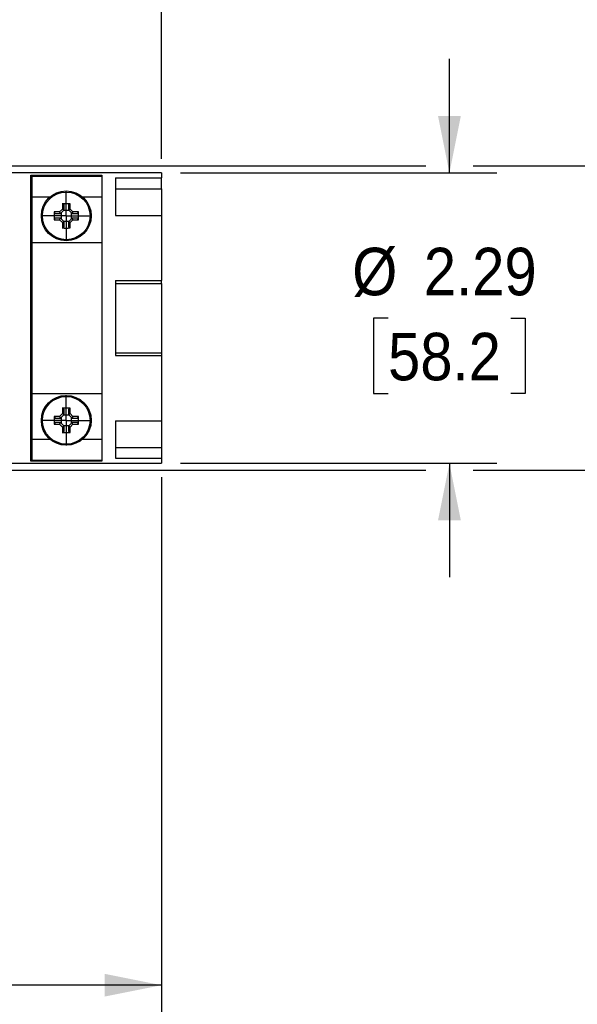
# Model space of a CAD drawing. Header units: inches. Extents: x 0 to 33, y 0 to 25.5.
# Tile 14 of 23: x 18.3 to 22.7, y 7.9 to 15.7. Entities that reach past the tile are written whole.
import ezdxf

# ---------------------------------------------------------------- set-up
doc = ezdxf.new("R2010")
doc.units = ezdxf.units.IN
doc.header["$LTSCALE"] = 3
doc.header["$MEASUREMENT"] = 0
doc.linetypes.add('SLD-Center', pattern=[0.75, 0.6, -0.05, 0.05, -0.05])
doc.linetypes.add('SLD-Solid', pattern=[0])
doc.layers.add('CENTER', color=40, linetype='SLD-Center')
doc.layers.add('DIMENSIONS', color=140, linetype='SLD-Solid', lineweight=25)
doc.styles.add('SLDTEXTSTYLE0', font='GOTHIC.TTF', dxfattribs={"width": 0.913})
doc.dimstyles.new('SLDDIMSTYLE1', dxfattribs={"dimtxt": 0.375, "dimasz": 0.45, "dimexe": 0, "dimexo": 0.0625, "dimgap": 0.09375, "dimtad": 0, "dimtih": 1, "dimtoh": 1, "dimrnd": 1e-09, "dimzin": 4, "dimdsep": 46, "dimtxsty": 'SLDTEXTSTYLE0', "dimsah": 1, "dimcen": 0.09, "dimadec": 0, "dimazin": 1, "dimtfac": 1, "dimtofl": 0, "dimtmove": 0, "dimatfit": 3, "dimfxl": 0, "dimfrac": 2, "dimtolj": 1, "dimtzin": 12, "dimarcsym": 0})
doc.dimstyles.new('SLDDIMSTYLE2', dxfattribs={"dimtxt": 0.375, "dimasz": 0.45, "dimexe": 0, "dimexo": 0.0625, "dimgap": 0.09375, "dimtad": 0, "dimtih": 1, "dimtoh": 1, "dimrnd": 1e-09, "dimzin": 4, "dimdsep": 46, "dimtxsty": 'SLDTEXTSTYLE0', "dimsah": 1, "dimcen": 0.09, "dimadec": 0, "dimazin": 1, "dimtfac": 1, "dimtmove": 0, "dimatfit": 0, "dimfxl": 0, "dimfrac": 2, "dimtolj": 1, "dimtzin": 12, "dimarcsym": 0})
doc.dimstyles.new('SLDDIMSTYLE3', dxfattribs={"dimtxt": 0.375, "dimasz": 0.45, "dimexe": 0, "dimexo": 0.0625, "dimgap": 0.09375, "dimtad": 0, "dimtih": 1, "dimtoh": 1, "dimrnd": 1e-09, "dimzin": 12, "dimdsep": 46, "dimtxsty": 'SLDTEXTSTYLE0', "dimsah": 1, "dimcen": 0.09, "dimadec": 0, "dimazin": 3, "dimtfac": 1, "dimtmove": 0, "dimatfit": 0, "dimfxl": 0, "dimfrac": 2, "dimtolj": 1, "dimtzin": 12, "dimarcsym": 0})
doc.dimstyles.new('SLDDIMSTYLE4', dxfattribs={"dimtxt": 0.375, "dimasz": 0.45, "dimexe": 0, "dimexo": 0.0625, "dimgap": 0.09375, "dimtad": 0, "dimtih": 1, "dimtoh": 1, "dimrnd": 1e-09, "dimzin": 12, "dimdsep": 46, "dimtxsty": 'SLDTEXTSTYLE0', "dimsah": 1, "dimcen": 0.09, "dimadec": 0, "dimazin": 3, "dimtfac": 1, "dimtofl": 0, "dimtmove": 0, "dimatfit": 3, "dimfxl": 0, "dimfrac": 2, "dimtolj": 1, "dimtzin": 12, "dimarcsym": 0})

# ---------------------------------------------------------------- blocks, each defined once
blk = doc.blocks.new('_D_1')
at = {"layer": 'DIMENSIONS'}
for p, q in [((11.3966, 14.6116), (11.3966, 17.4568)), ((19.3978, 14.5981), (19.3978, 17.4568)), ((11.3966, 17.0818), (14.3306, 17.0818)), ((14.7738, 17.079), (14.6595, 17.079)), ((14.6595, 17.079), (14.6595, 16.4837)), ((16.0207, 17.079), (16.1349, 17.079)), ((16.1349, 17.079), (16.1349, 16.4837)), ((19.3978, 17.0818), (16.4638, 17.0818)), ((14.6595, 16.4837), (14.7738, 16.4837)), ((16.1349, 16.4837), (16.0207, 16.4837))]:
    blk.add_line(p, q, dxfattribs=at)
for points in [[(11.3966, 17.0818), (11.8466, 16.9918), (11.8466, 17.1718)], [(19.3978, 17.0818), (18.9478, 17.1718), (18.9478, 16.9918)]]:
    blk.add_solid(points, dxfattribs=at)
at = {"layer": 'DIMENSIONS', "char_height": 0.375, "attachment_point": 1, "style": 'SLDTEXTSTYLE0'}
for s, insert in [('8.00', (14.9123, 17.6341)), ('203.2', (14.7738, 16.9627))]:
    blk.add_mtext(s, dxfattribs=dict(at, insert=insert))
blk = doc.blocks.new('_D_2')
at = {"layer": 'DIMENSIONS'}
for p, q in [((23.9032, 14.5423), (23.9032, 15.4423)), ((16.0485, 14.5423), (21.4843, 14.5423)), ((21.8593, 14.5423), (24.2782, 14.5423)), ((23.4183, 13.3415), (23.3041, 13.3415)), ((23.3041, 13.3415), (23.3041, 12.7462)), ((24.3881, 13.3415), (24.5024, 13.3415)), ((24.5024, 13.3415), (24.5024, 12.7462)), ((23.3041, 12.7462), (23.4183, 12.7462)), ((24.5024, 12.7462), (24.3881, 12.7462)), ((16.0485, 12.1407), (21.4843, 12.1407)), ((21.8593, 12.1407), (24.2782, 12.1407)), ((23.9032, 12.1407), (23.9032, 11.2407))]:
    blk.add_line(p, q, dxfattribs=at)
for points in [[(23.9032, 14.5423), (23.9932, 14.9923), (23.8132, 14.9923)], [(23.9032, 12.1407), (23.8132, 11.6907), (23.9932, 11.6907)]]:
    blk.add_solid(points, dxfattribs=at)
at = {"layer": 'DIMENSIONS', "char_height": 0.375, "attachment_point": 1, "style": 'SLDTEXTSTYLE0'}
for s, insert in [('%%c', (23.1355, 13.8967)), ('2.40', (23.7011, 13.8967)), ('61.0', (23.4183, 13.2252))]:
    blk.add_mtext(s, dxfattribs=dict(at, insert=insert))
blk = doc.blocks.new('_D_3')
at = {"layer": 'DIMENSIONS'}
for p, q in [((21.6718, 14.4872), (21.6718, 15.3872)), ((19.5478, 14.4872), (22.0468, 14.4872)), ((21.1869, 13.3415), (21.0726, 13.3415)), ((21.0726, 13.3415), (21.0726, 12.7462)), ((22.1567, 13.3415), (22.2709, 13.3415)), ((22.2709, 13.3415), (22.2709, 12.7462)), ((21.0726, 12.7462), (21.1869, 12.7462)), ((22.2709, 12.7462), (22.1567, 12.7462)), ((19.5478, 12.1958), (22.0468, 12.1958)), ((21.6718, 12.1958), (21.6718, 11.2958))]:
    blk.add_line(p, q, dxfattribs=at)
for points in [[(21.6718, 14.4872), (21.7618, 14.9372), (21.5818, 14.9372)], [(21.6718, 12.1958), (21.5818, 11.7458), (21.7618, 11.7458)]]:
    blk.add_solid(points, dxfattribs=at)
at = {"layer": 'DIMENSIONS', "char_height": 0.375, "attachment_point": 1, "style": 'SLDTEXTSTYLE0'}
for s, insert in [('%%c', (20.9041, 13.8967)), ('2.29', (21.4697, 13.8967)), ('58.2', (21.1869, 13.2252))]:
    blk.add_mtext(s, dxfattribs=dict(at, insert=insert))
blk = doc.blocks.new('_D_5')
at = {"layer": 'DIMENSIONS'}
for p, q in [((19.3978, 12.0849), (19.3978, 7.7003)), ((12.6486, 11.3411), (12.6486, 7.7003)), ((12.6486, 8.0753), (14.9566, 8.0753)), ((15.3998, 8.0724), (15.2855, 8.0724)), ((15.2855, 8.0724), (15.2855, 7.4771)), ((16.6466, 8.0724), (16.7609, 8.0724)), ((16.7609, 8.0724), (16.7609, 7.4771)), ((19.3978, 8.0753), (17.0898, 8.0753)), ((15.2855, 7.4771), (15.3998, 7.4771)), ((16.7609, 7.4771), (16.6466, 7.4771))]:
    blk.add_line(p, q, dxfattribs=at)
for points in [[(12.6486, 8.0753), (13.0986, 7.9853), (13.0986, 8.1653)], [(19.3978, 8.0753), (18.9478, 8.1653), (18.9478, 7.9853)]]:
    blk.add_solid(points, dxfattribs=at)
at = {"layer": 'DIMENSIONS', "char_height": 0.375, "attachment_point": 1, "style": 'SLDTEXTSTYLE0'}
for s, insert in [('6.75', (15.5383, 8.6276)), ('171.4', (15.3998, 7.9561))]:
    blk.add_mtext(s, dxfattribs=dict(at, insert=insert))
blk = doc.blocks.new('SW_CENTERMARKSYMBOL_1')
at = {"layer": 'CENTER', "color": 0}
for p, q in [((0, 0.1), (0, 0.1984)), ((0, 0), (0, 0.1)), ((-0.1, 0), (-0.1984, 0)), ((0, 0), (-0.1, 0)), ((0, 0), (0, -0.1)), ((0, 0), (0.1, 0)), ((0.1, 0), (0.1984, 0)), ((0, -0.1), (0, -0.1984))]:
    blk.add_line(p, q, dxfattribs=at)
blk = doc.blocks.new('SW_CENTERMARKSYMBOL_2')
at = {"layer": 'CENTER', "color": 0}
for p, q in [((0, 0.1), (0, 0.1984)), ((0, 0), (0, 0.1)), ((-0.1, 0), (-0.1984, 0)), ((0, 0), (-0.1, 0)), ((0, 0), (0, -0.1)), ((0, 0), (0.1, 0)), ((0.1, 0), (0.1984, 0)), ((0, -0.1), (0, -0.1984))]:
    blk.add_line(p, q, dxfattribs=at)

msp = doc.modelspace()

# ---------------------------------------------------------------- linework, layer by layer
for p, q in [((19.3978, 14.4872), (16.3781, 14.4872)), ((18.3663, 12.2129), (18.3663, 14.4701)), ((18.3663, 14.4701), (18.9254, 14.4701)), ((18.3752, 14.4625), (18.9254, 14.4625)), ((18.3752, 14.2984), (18.3752, 14.4625)), ((18.9254, 14.4701), (18.9254, 12.2129)), ((19.3978, 14.4872), (19.3978, 14.4481)), ((19.0353, 14.4481), (19.3978, 14.4481)), ((19.0353, 14.4481), (19.0353, 14.1516)), ((19.3978, 14.3626), (19.3978, 14.4481)), ((19.0353, 14.3626), (19.3978, 14.3626)), ((19.3978, 14.3626), (19.3978, 14.1516)), ((18.3752, 14.2984), (18.5182, 14.2984)), ((18.3752, 13.9371), (18.3752, 14.2984)), ((18.6146, 14.2441), (18.6146, 14.2013)), ((18.6284, 14.1958), (18.6284, 14.2375)), ((18.6632, 14.2375), (18.6632, 14.1958)), ((18.6771, 14.2013), (18.6771, 14.2441)), ((18.7735, 14.2984), (18.9254, 14.2984)), ((18.5931, 14.1798), (18.5503, 14.1798)), ((18.5569, 14.166), (18.5986, 14.166)), ((18.6146, 14.2013), (18.5931, 14.1798)), ((18.5986, 14.166), (18.5988, 14.1661)), ((18.5988, 14.1661), (18.6283, 14.1957)), ((18.6041, 14.1714), (18.6041, 14.1257)), ((18.6687, 14.1903), (18.623, 14.1903)), ((18.6283, 14.1957), (18.6284, 14.1958)), ((18.6632, 14.1958), (18.6633, 14.1957)), ((18.6633, 14.1957), (18.6929, 14.1661)), ((18.6986, 14.1798), (18.6771, 14.2013)), ((18.6876, 14.1257), (18.6876, 14.1714)), ((18.6929, 14.1661), (18.693, 14.166)), ((18.693, 14.166), (18.7347, 14.166)), ((18.7414, 14.1798), (18.6986, 14.1798)), ((19.0353, 14.1516), (19.3978, 14.1516)), ((19.3978, 14.1516), (19.3978, 13.638)), ((18.5503, 14.1173), (18.5931, 14.1173)), ((18.5986, 14.1312), (18.5569, 14.1312)), ((18.5931, 14.1173), (18.6146, 14.0958)), ((18.5988, 14.1311), (18.5986, 14.1312)), ((18.6283, 14.1015), (18.5988, 14.1311)), ((18.6146, 14.0958), (18.6146, 14.053)), ((18.623, 14.1068), (18.6687, 14.1068)), ((18.6284, 14.1014), (18.6283, 14.1015)), ((18.6284, 14.0597), (18.6284, 14.1014)), ((18.6633, 14.1015), (18.6632, 14.1014)), ((18.6632, 14.1014), (18.6632, 14.0597)), ((18.6929, 14.1311), (18.6633, 14.1015)), ((18.6771, 14.0958), (18.6986, 14.1173)), ((18.6771, 14.053), (18.6771, 14.0958)), ((18.693, 14.1312), (18.6929, 14.1311)), ((18.7347, 14.1312), (18.693, 14.1312)), ((18.6986, 14.1173), (18.7414, 14.1173)), ((18.3752, 12.7459), (18.3752, 13.9371)), ((18.3752, 13.9371), (18.9254, 13.9371)), ((18.3752, 13.8878), (18.3663, 13.8878)), ((19.0353, 13.638), (19.3978, 13.638)), ((19.0353, 13.638), (19.0353, 13.045)), ((19.0353, 13.6151), (19.3978, 13.6151)), ((19.3978, 13.6151), (19.3978, 13.638)), ((19.3978, 13.6151), (19.3978, 13.0679)), ((19.0353, 13.0679), (19.3978, 13.0679)), ((19.3978, 13.0679), (19.3978, 13.045)), ((19.0353, 13.045), (19.3978, 13.045)), ((19.3978, 13.045), (19.3978, 12.5314)), ((18.3663, 12.7952), (18.3752, 12.7952)), ((18.3752, 12.7459), (18.9254, 12.7459)), ((18.3752, 12.3845), (18.3752, 12.7459)), ((18.6146, 12.6299), (18.6146, 12.5872)), ((18.6284, 12.5816), (18.6284, 12.6233)), ((18.6632, 12.6233), (18.6632, 12.5816)), ((18.6771, 12.5872), (18.6771, 12.6299)), ((18.5931, 12.5657), (18.5503, 12.5657)), ((18.5569, 12.5518), (18.5986, 12.5518)), ((18.5986, 12.517), (18.5569, 12.517)), ((18.6146, 12.5872), (18.5931, 12.5657)), ((18.5986, 12.5518), (18.5988, 12.5519)), ((18.5988, 12.5169), (18.5986, 12.517)), ((18.5988, 12.5519), (18.6283, 12.5815)), ((18.6283, 12.4873), (18.5988, 12.5169)), ((18.6041, 12.5573), (18.6041, 12.5115)), ((18.6687, 12.5761), (18.623, 12.5761)), ((18.6283, 12.5815), (18.6284, 12.5816)), ((18.6632, 12.5816), (18.6633, 12.5815)), ((18.6633, 12.5815), (18.6929, 12.5519)), ((18.6929, 12.5169), (18.6633, 12.4873)), ((18.6986, 12.5657), (18.6771, 12.5872)), ((18.6876, 12.5115), (18.6876, 12.5573)), ((18.6929, 12.5519), (18.693, 12.5518)), ((18.693, 12.517), (18.6929, 12.5169)), ((18.693, 12.5518), (18.7347, 12.5518)), ((18.7347, 12.517), (18.693, 12.517)), ((18.7414, 12.5657), (18.6986, 12.5657)), ((19.0353, 12.5314), (19.3978, 12.5314)), ((19.0353, 12.5314), (19.0353, 12.2349)), ((19.3978, 12.5314), (19.3978, 12.3204)), ((18.5503, 12.5031), (18.5931, 12.5031)), ((18.5931, 12.5031), (18.6146, 12.4816)), ((18.6146, 12.4816), (18.6146, 12.4389)), ((18.623, 12.4927), (18.6687, 12.4927)), ((18.6284, 12.4872), (18.6283, 12.4873)), ((18.6284, 12.4455), (18.6284, 12.4872)), ((18.6633, 12.4873), (18.6632, 12.4872)), ((18.6632, 12.4872), (18.6632, 12.4455)), ((18.6771, 12.4816), (18.6986, 12.5031)), ((18.6771, 12.4389), (18.6771, 12.4816)), ((18.6986, 12.5031), (18.7414, 12.5031)), ((18.3752, 12.3845), (18.5182, 12.3845)), ((18.3752, 12.2204), (18.3752, 12.3845)), ((18.7735, 12.3845), (18.9254, 12.3845)), ((19.0353, 12.3204), (19.3978, 12.3204)), ((19.3978, 12.3204), (19.3978, 12.2349)), ((18.9254, 12.2129), (18.3663, 12.2129)), ((18.3752, 12.2204), (18.9254, 12.2204)), ((19.0353, 12.2349), (19.3978, 12.2349)), ((19.3978, 12.2349), (19.3978, 12.1958)), ((16.3781, 12.1958), (19.3978, 12.1958))]:
    msp.add_line(p, q)
for centre, radius in [((18.6458, 14.1486), 0.1969), ((18.6458, 14.1486), 0.1882), ((18.6458, 12.5344), 0.1969), ((18.6458, 12.5344), 0.1882)]:
    msp.add_circle(centre, radius)
for centre, start, end in [((18.6458, 13.5867), 87.27826, 92.72174), ((19.2078, 14.1486), 177.27826, 182.72174), ((18.0839, 14.1486), 357.27826, 2.72174), ((18.6458, 14.7105), 267.27826, 272.72174), ((18.6458, 11.9725), 87.27826, 92.72174), ((19.2078, 12.5344), 177.27826, 182.72174), ((18.0839, 12.5344), 357.27826, 2.72174), ((18.6458, 13.0963), 267.27826, 272.72174)]:
    msp.add_arc(centre, 0.6582, start, end)
for points in [[(18.6284, 14.2375), (18.6239, 14.2396), (18.6193, 14.2418), (18.6146, 14.2441)], [(18.6771, 14.2441), (18.6724, 14.2418), (18.6678, 14.2396), (18.6632, 14.2375)], [(18.5503, 14.1798), (18.5526, 14.1751), (18.5548, 14.1705), (18.5569, 14.166)], [(18.5931, 14.1798), (18.595, 14.1752), (18.5969, 14.1707), (18.5988, 14.1661)], [(18.6146, 14.2013), (18.6192, 14.1994), (18.6238, 14.1975), (18.6283, 14.1957)], [(18.6771, 14.2013), (18.6725, 14.1994), (18.6679, 14.1975), (18.6633, 14.1957)], [(18.6986, 14.1798), (18.6967, 14.1752), (18.6948, 14.1707), (18.6929, 14.1661)], [(18.7347, 14.166), (18.7369, 14.1705), (18.7391, 14.1751), (18.7414, 14.1798)], [(18.5569, 14.1312), (18.5548, 14.1267), (18.5526, 14.122), (18.5503, 14.1173)], [(18.5931, 14.1173), (18.595, 14.1219), (18.5969, 14.1265), (18.5988, 14.1311)], [(18.6146, 14.0958), (18.6192, 14.0977), (18.6238, 14.0996), (18.6283, 14.1015)], [(18.6771, 14.0958), (18.6725, 14.0977), (18.6679, 14.0996), (18.6633, 14.1015)], [(18.6986, 14.1173), (18.6967, 14.1219), (18.6948, 14.1265), (18.6929, 14.1311)], [(18.7414, 14.1173), (18.7391, 14.122), (18.7369, 14.1267), (18.7347, 14.1312)], [(18.6146, 14.053), (18.6193, 14.0553), (18.6239, 14.0575), (18.6284, 14.0597)], [(18.6632, 14.0597), (18.6678, 14.0575), (18.6724, 14.0553), (18.6771, 14.053)], [(18.6284, 12.6233), (18.6239, 12.6255), (18.6193, 12.6277), (18.6146, 12.6299)], [(18.6771, 12.6299), (18.6724, 12.6277), (18.6678, 12.6255), (18.6632, 12.6233)], [(18.5503, 12.5657), (18.5526, 12.5609), (18.5548, 12.5563), (18.5569, 12.5518)], [(18.5569, 12.517), (18.5548, 12.5125), (18.5526, 12.5079), (18.5503, 12.5031)], [(18.5931, 12.5657), (18.595, 12.5611), (18.5969, 12.5565), (18.5988, 12.5519)], [(18.5931, 12.5031), (18.595, 12.5077), (18.5969, 12.5123), (18.5988, 12.5169)], [(18.6146, 12.5872), (18.6192, 12.5852), (18.6238, 12.5833), (18.6283, 12.5815)], [(18.6771, 12.5872), (18.6725, 12.5852), (18.6679, 12.5833), (18.6633, 12.5815)], [(18.6986, 12.5657), (18.6967, 12.5611), (18.6948, 12.5565), (18.6929, 12.5519)], [(18.6986, 12.5031), (18.6967, 12.5077), (18.6948, 12.5123), (18.6929, 12.5169)], [(18.7347, 12.5518), (18.7369, 12.5563), (18.7391, 12.5609), (18.7414, 12.5657)], [(18.7414, 12.5031), (18.7391, 12.5079), (18.7369, 12.5125), (18.7347, 12.517)], [(18.6146, 12.4816), (18.6192, 12.4836), (18.6238, 12.4854), (18.6283, 12.4873)], [(18.6146, 12.4389), (18.6193, 12.4411), (18.6239, 12.4433), (18.6284, 12.4455)], [(18.6632, 12.4455), (18.6678, 12.4433), (18.6724, 12.4411), (18.6771, 12.4389)], [(18.6771, 12.4816), (18.6725, 12.4836), (18.6679, 12.4854), (18.6633, 12.4873)]]:
    msp.add_open_spline(points, degree=3)

# ---------------------------------------------------------------- block references
at = {"layer": 'CENTER'}
for name, p in [('SW_CENTERMARKSYMBOL_1', (18.6458, 14.1486)), ('SW_CENTERMARKSYMBOL_2', (18.6458, 12.5344))]:
    msp.add_blockref(name, p, dxfattribs=at)

# ---------------------------------------------------------------- dimensions: what is measured, and where the dimension line sits
at = {"layer": 'DIMENSIONS'}
for base, p1, p2, dimstyle, picture, middle in [((19.3978, 17.0818), (11.3966, 14.4616), (19.3978, 14.4481), 'SLDDIMSTYLE1', '_D_1', (15.3972, 17.0818)), ((19.3978, 8.0753), (12.6486, 11.4911), (19.3978, 12.2349), 'SLDDIMSTYLE4', '_D_5', (16.0232, 8.0753))]:
    dim = msp.add_linear_dim(base=base, p1=p1, p2=p2, angle=0, dimstyle=dimstyle, dxfattribs=at)
    dim.commit()
    dim.dimension.update_dxf_attribs({"geometry": picture, "text_midpoint": middle, "dimtype": 160})
for base, p1, p2, dimstyle, picture, middle in [((23.9032, 12.1407), (15.8985, 14.5423), (15.8985, 12.1407), 'SLDDIMSTYLE2', '_D_2', (23.9032, 13.3415)), ((21.6718, 12.1958), (19.3978, 14.4872), (19.3978, 12.1958), 'SLDDIMSTYLE3', '_D_3', (21.6718, 13.3415))]:
    dim = msp.add_linear_dim(base=base, p1=p1, p2=p2, angle=90, text='%%c<>', dimstyle=dimstyle, dxfattribs=at)
    dim.commit()
    dim.dimension.update_dxf_attribs({"geometry": picture, "text_midpoint": middle, "dimtype": 160})

doc.saveas('drawing.dxf')
